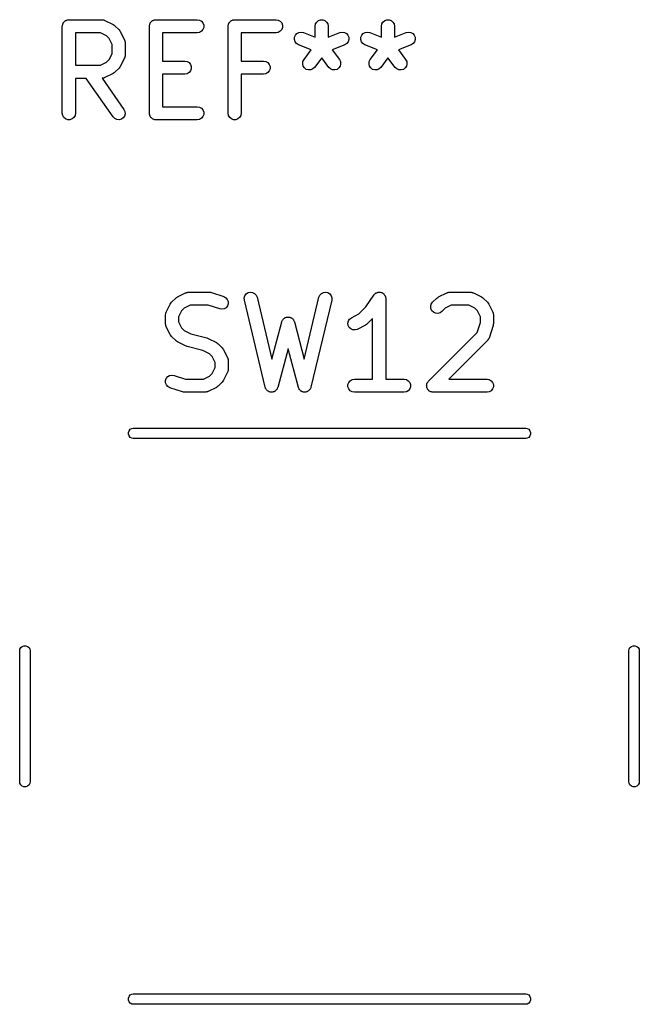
# Model space of a CAD drawing. Extents: x 76.7 to 113.3, y -101.6 to -38.8.
# Tile 5 of 11: x 106.2 to 113.3, y -101.6 to -90.2. Entities that reach past the tile are written whole.
import ezdxf

# ---------------------------------------------------------------- set-up
doc = ezdxf.new("R2010")
doc.units = 0
doc.header["$MEASUREMENT"] = 0
doc.layers.add('BLACK', color=7, linetype='CONTINUOUS')

msp = doc.modelspace()

# ---------------------------------------------------------------- linework, layer by layer
at = {"layer": 'BLACK', "linetype": 'CONTINUOUS'}
for p, q in [((106.695, -90.2799), (106.698, -90.2742)), ((106.698, -90.2742), (106.703, -90.27)), ((106.703, -90.27), (106.707, -90.2649)), ((106.707, -90.2649), (106.713, -90.2616)), ((106.713, -90.2616), (106.718, -90.2574)), ((106.718, -90.2574), (106.724, -90.2552)), ((106.724, -90.2552), (106.73, -90.2519)), ((106.73, -90.2519), (106.736, -90.2508)), ((106.736, -90.2508), (106.742, -90.2485)), ((106.742, -90.2485), (106.749, -90.2485)), ((106.749, -90.2485), (106.755, -90.2474)), ((106.755, -90.2474), (107.136, -90.2474)), ((107.136, -90.2474), (107.14, -90.2481)), ((107.14, -90.2481), (107.145, -90.2479)), ((107.145, -90.2479), (107.153, -90.2504)), ((107.153, -90.2504), (107.162, -90.2519)), ((107.162, -90.2519), (107.166, -90.2541)), ((107.166, -90.2541), (107.17, -90.2553)), ((107.17, -90.2553), (107.265, -90.3029)), ((107.695, -90.2799), (107.698, -90.2742)), ((107.698, -90.2742), (107.703, -90.27)), ((107.703, -90.27), (107.707, -90.2649)), ((107.707, -90.2649), (107.713, -90.2616)), ((107.713, -90.2616), (107.718, -90.2574)), ((107.718, -90.2574), (107.724, -90.2552)), ((107.724, -90.2552), (107.73, -90.2519)), ((107.73, -90.2519), (107.736, -90.2508)), ((107.736, -90.2508), (107.742, -90.2485)), ((107.742, -90.2485), (107.749, -90.2485)), ((107.749, -90.2485), (107.755, -90.2474)), ((107.755, -90.2474), (108.231, -90.2474)), ((108.231, -90.2474), (108.257, -90.2519)), ((108.257, -90.2519), (108.28, -90.2649)), ((108.28, -90.2649), (108.296, -90.2849)), ((108.599, -90.2799), (108.603, -90.2742)), ((108.603, -90.2742), (108.608, -90.27)), ((108.608, -90.27), (108.612, -90.2649)), ((108.612, -90.2649), (108.617, -90.2616)), ((108.617, -90.2616), (108.622, -90.2574)), ((108.622, -90.2574), (108.629, -90.2552)), ((108.629, -90.2552), (108.634, -90.2519)), ((108.634, -90.2519), (108.641, -90.2508)), ((108.641, -90.2508), (108.647, -90.2485)), ((108.647, -90.2485), (108.654, -90.2485)), ((108.654, -90.2485), (108.66, -90.2474)), ((108.66, -90.2474), (109.136, -90.2474)), ((109.136, -90.2474), (109.162, -90.2519)), ((109.162, -90.2519), (109.184, -90.2649)), ((109.184, -90.2649), (109.201, -90.2849)), ((109.59, -90.2967), (109.603, -90.2742)), ((109.603, -90.2742), (109.622, -90.2574)), ((109.622, -90.2574), (109.647, -90.2485)), ((109.647, -90.2485), (109.673, -90.2485)), ((109.673, -90.2485), (109.697, -90.2574)), ((109.697, -90.2574), (109.717, -90.2742)), ((109.717, -90.2742), (109.73, -90.2967)), ((110.351, -90.2967), (110.364, -90.2742)), ((110.364, -90.2742), (110.384, -90.2574)), ((110.384, -90.2574), (110.409, -90.2485)), ((110.409, -90.2485), (110.435, -90.2485)), ((110.435, -90.2485), (110.459, -90.2574)), ((110.459, -90.2574), (110.479, -90.2742)), ((110.479, -90.2742), (110.492, -90.2967)), ((106.68, -90.3224), (106.681, -90.3159)), ((106.68, -91.3224), (106.68, -90.3224)), ((106.681, -90.3094), (106.684, -90.3032)), ((106.681, -90.3159), (106.681, -90.3094)), ((106.684, -90.3032), (106.685, -90.2967)), ((106.685, -90.2967), (106.688, -90.291)), ((106.688, -90.291), (106.69, -90.2849)), ((106.69, -90.2849), (106.695, -90.2799)), ((107.265, -90.3029), (107.275, -90.3101)), ((107.275, -90.3101), (107.284, -90.317)), ((107.284, -90.317), (107.332, -90.3646)), ((107.332, -90.3646), (107.339, -90.3744)), ((107.339, -90.3744), (107.346, -90.3841)), ((107.346, -90.3841), (107.394, -90.4793)), ((107.68, -90.3224), (107.681, -90.3159)), ((107.68, -91.3224), (107.68, -90.3224)), ((107.681, -90.3094), (107.684, -90.3032)), ((107.681, -90.3159), (107.681, -90.3094)), ((107.684, -90.3032), (107.685, -90.2967)), ((107.685, -90.2967), (107.688, -90.291)), ((107.688, -90.291), (107.69, -90.2849)), ((107.69, -90.2849), (107.695, -90.2799)), ((108.28, -90.3798), (108.257, -90.3929)), ((108.296, -90.3599), (108.28, -90.3798)), ((108.296, -90.2849), (108.305, -90.3094)), ((108.305, -90.3354), (108.296, -90.3599)), ((108.305, -90.3094), (108.305, -90.3354)), ((108.585, -90.3224), (108.586, -90.3159)), ((108.585, -91.3224), (108.585, -90.3224)), ((108.586, -90.3094), (108.588, -90.3032)), ((108.586, -90.3159), (108.586, -90.3094)), ((108.588, -90.3032), (108.59, -90.2967)), ((108.59, -90.2967), (108.593, -90.291)), ((108.593, -90.291), (108.595, -90.2849)), ((108.595, -90.2849), (108.599, -90.2799)), ((109.184, -90.3798), (109.162, -90.3929)), ((109.201, -90.3599), (109.184, -90.3798)), ((109.201, -90.2849), (109.21, -90.3094)), ((109.21, -90.3354), (109.201, -90.3599)), ((109.21, -90.3094), (109.21, -90.3354)), ((109.585, -90.3224), (109.59, -90.2967)), ((109.585, -90.4497), (109.585, -90.3224)), ((109.73, -90.2967), (109.735, -90.3224)), ((109.735, -90.3224), (109.735, -90.4497)), ((110.347, -90.3224), (110.351, -90.2967)), ((110.347, -90.4497), (110.347, -90.3224)), ((110.492, -90.2967), (110.497, -90.3224)), ((110.497, -90.3224), (110.497, -90.4497)), ((106.83, -90.3974), (106.83, -90.7712)), ((107.118, -90.3974), (106.83, -90.3974)), ((107.187, -90.4316), (107.118, -90.3974)), ((107.217, -90.462), (107.187, -90.4316)), ((107.252, -90.5306), (107.217, -90.462)), ((107.394, -90.4793), (107.395, -90.4835)), ((107.395, -90.4835), (107.397, -90.4872)), ((107.397, -90.4872), (107.399, -90.4959)), ((107.399, -90.4959), (107.401, -90.5043)), ((108.231, -90.3974), (107.83, -90.3974)), ((107.83, -90.3974), (107.83, -90.7236)), ((108.257, -90.3929), (108.231, -90.3974)), ((109.136, -90.3974), (108.735, -90.3974)), ((108.735, -90.3974), (108.735, -90.7236)), ((109.162, -90.3929), (109.136, -90.3974)), ((109.348, -90.4499), (109.358, -90.4257)), ((109.348, -90.4759), (109.348, -90.4499)), ((109.356, -90.5007), (109.348, -90.4759)), ((109.372, -90.5211), (109.356, -90.5007)), ((109.358, -90.4257), (109.376, -90.4063)), ((109.376, -90.4063), (109.398, -90.394)), ((109.398, -90.394), (109.424, -90.3903)), ((109.424, -90.3903), (109.45, -90.3956)), ((109.45, -90.3956), (109.585, -90.4497)), ((109.735, -90.4497), (109.87, -90.3956)), ((109.87, -90.3956), (109.896, -90.3903)), ((109.896, -90.3903), (109.922, -90.394)), ((109.922, -90.394), (109.944, -90.4063)), ((109.944, -90.4063), (109.962, -90.4257)), ((109.964, -90.5007), (109.948, -90.5211)), ((109.962, -90.4257), (109.972, -90.4499)), ((109.972, -90.4759), (109.964, -90.5007)), ((109.972, -90.4499), (109.972, -90.4759)), ((110.11, -90.4499), (110.12, -90.4257)), ((110.11, -90.4759), (110.11, -90.4499)), ((110.118, -90.5007), (110.11, -90.4759)), ((110.134, -90.5211), (110.118, -90.5007)), ((110.12, -90.4257), (110.137, -90.4063)), ((110.137, -90.4063), (110.16, -90.394)), ((110.16, -90.394), (110.186, -90.3903)), ((110.186, -90.3903), (110.212, -90.3956)), ((110.212, -90.3956), (110.347, -90.4497)), ((110.497, -90.4497), (110.632, -90.3956)), ((110.632, -90.3956), (110.658, -90.3903)), ((110.658, -90.3903), (110.683, -90.394)), ((110.683, -90.394), (110.706, -90.4063)), ((110.706, -90.4063), (110.724, -90.4257)), ((110.726, -90.5007), (110.71, -90.5211)), ((110.724, -90.4257), (110.733, -90.4499)), ((110.734, -90.4759), (110.726, -90.5007)), ((110.733, -90.4499), (110.734, -90.4759)), ((107.252, -90.638), (107.252, -90.5306)), ((107.401, -90.5043), (107.401, -90.5086)), ((107.401, -90.5086), (107.402, -90.5129)), ((107.402, -90.5129), (107.402, -90.6557)), ((109.394, -90.5349), (109.372, -90.5211)), ((109.541, -90.5938), (109.394, -90.5349)), ((109.457, -90.706), (109.541, -90.5938)), ((109.926, -90.5349), (109.779, -90.5938)), ((109.779, -90.5938), (109.863, -90.706)), ((109.948, -90.5211), (109.926, -90.5349)), ((110.156, -90.5349), (110.134, -90.5211)), ((110.303, -90.5938), (110.156, -90.5349)), ((110.219, -90.706), (110.303, -90.5938)), ((110.688, -90.5349), (110.541, -90.5938)), ((110.541, -90.5938), (110.625, -90.706)), ((110.71, -90.5211), (110.688, -90.5349)), ((107.187, -90.7369), (107.217, -90.7065)), ((107.217, -90.7065), (107.252, -90.638)), ((107.394, -90.6893), (107.346, -90.7845)), ((107.395, -90.6851), (107.394, -90.6893)), ((107.397, -90.6814), (107.395, -90.6851)), ((107.399, -90.6727), (107.397, -90.6814)), ((107.401, -90.6643), (107.399, -90.6727)), ((107.402, -90.6557), (107.401, -90.66)), ((107.401, -90.66), (107.401, -90.6643)), ((107.83, -90.7236), (108.089, -90.7236)), ((108.089, -90.7236), (108.114, -90.7281)), ((108.735, -90.7236), (108.993, -90.7236)), ((108.993, -90.7236), (109.019, -90.7281)), ((109.445, -90.7292), (109.457, -90.706)), ((109.66, -90.6855), (109.577, -90.796)), ((109.743, -90.796), (109.66, -90.6855)), ((109.863, -90.706), (109.875, -90.7292)), ((110.207, -90.7292), (110.219, -90.706)), ((110.422, -90.6855), (110.339, -90.796)), ((110.505, -90.796), (110.422, -90.6855)), ((110.625, -90.706), (110.637, -90.7292)), ((106.83, -90.7712), (107.118, -90.7712)), ((107.118, -90.7712), (107.187, -90.7369)), ((107.332, -90.804), (107.284, -90.8516)), ((107.339, -90.7942), (107.332, -90.804)), ((107.346, -90.7845), (107.339, -90.7942)), ((108.114, -90.7281), (108.137, -90.7411)), ((108.137, -90.7411), (108.154, -90.7611)), ((108.154, -90.8361), (108.137, -90.856)), ((108.154, -90.7611), (108.162, -90.7855)), ((108.162, -90.8116), (108.154, -90.8361)), ((108.162, -90.7855), (108.162, -90.8116)), ((109.019, -90.7281), (109.042, -90.7411)), ((109.042, -90.7411), (109.058, -90.7611)), ((109.058, -90.8361), (109.042, -90.856)), ((109.058, -90.7611), (109.067, -90.7855)), ((109.067, -90.8116), (109.058, -90.8361)), ((109.067, -90.7855), (109.067, -90.8116)), ((109.442, -90.755), (109.445, -90.7292)), ((109.448, -90.7804), (109.442, -90.755)), ((109.462, -90.8022), (109.448, -90.7804)), ((109.483, -90.8179), (109.462, -90.8022)), ((109.508, -90.8254), (109.483, -90.8179)), ((109.534, -90.824), (109.508, -90.8254)), ((109.558, -90.8138), (109.534, -90.824)), ((109.577, -90.796), (109.558, -90.8138)), ((109.762, -90.8138), (109.743, -90.796)), ((109.786, -90.824), (109.762, -90.8138)), ((109.812, -90.8254), (109.786, -90.824)), ((109.837, -90.8179), (109.812, -90.8254)), ((109.858, -90.8022), (109.837, -90.8179)), ((109.872, -90.7804), (109.858, -90.8022)), ((109.878, -90.755), (109.872, -90.7804)), ((109.875, -90.7292), (109.878, -90.755)), ((110.204, -90.755), (110.207, -90.7292)), ((110.21, -90.7804), (110.204, -90.755)), ((110.224, -90.8022), (110.21, -90.7804)), ((110.245, -90.8179), (110.224, -90.8022)), ((110.27, -90.8254), (110.245, -90.8179)), ((110.296, -90.824), (110.27, -90.8254)), ((110.32, -90.8138), (110.296, -90.824)), ((110.339, -90.796), (110.32, -90.8138)), ((110.524, -90.8138), (110.505, -90.796)), ((110.548, -90.824), (110.524, -90.8138)), ((110.574, -90.8254), (110.548, -90.824)), ((110.599, -90.8179), (110.574, -90.8254)), ((110.619, -90.8022), (110.599, -90.8179)), ((110.634, -90.7804), (110.619, -90.8022)), ((110.64, -90.755), (110.634, -90.7804)), ((110.637, -90.7292), (110.64, -90.755)), ((106.954, -90.9212), (106.83, -90.9212)), ((106.83, -90.9212), (106.83, -91.3224)), ((107.265, -91.3654), (106.954, -90.9212)), ((107.14, -90.9204), (107.137, -90.921)), ((107.137, -90.921), (107.388, -91.2794)), ((107.145, -90.9207), (107.14, -90.9204)), ((107.153, -90.9182), (107.145, -90.9207)), ((107.162, -90.9167), (107.153, -90.9182)), ((107.166, -90.9145), (107.162, -90.9167)), ((107.17, -90.9133), (107.166, -90.9145)), ((107.265, -90.8657), (107.17, -90.9133)), ((107.275, -90.8585), (107.265, -90.8657)), ((107.284, -90.8516), (107.275, -90.8585)), ((108.089, -90.8736), (107.83, -90.8736)), ((107.83, -90.8736), (107.83, -91.2474)), ((108.114, -90.869), (108.089, -90.8736)), ((108.137, -90.856), (108.114, -90.869)), ((108.993, -90.8736), (108.735, -90.8736)), ((108.735, -90.8736), (108.735, -91.3224)), ((109.019, -90.869), (108.993, -90.8736)), ((109.042, -90.856), (109.019, -90.869)), ((107.388, -91.2794), (107.399, -91.303)), ((107.83, -91.2474), (108.231, -91.2474)), ((108.231, -91.2474), (108.257, -91.2519)), ((108.257, -91.2519), (108.28, -91.2649)), ((108.28, -91.2649), (108.296, -91.2849)), ((108.296, -91.2849), (108.305, -91.3094)), ((106.685, -91.348), (106.68, -91.3224)), ((106.698, -91.3706), (106.685, -91.348)), ((106.718, -91.3873), (106.698, -91.3706)), ((106.742, -91.3962), (106.718, -91.3873)), ((106.768, -91.3962), (106.742, -91.3962)), ((106.793, -91.3873), (106.768, -91.3962)), ((106.813, -91.3706), (106.793, -91.3873)), ((106.826, -91.348), (106.813, -91.3706)), ((106.83, -91.3224), (106.826, -91.348)), ((107.284, -91.3838), (107.265, -91.3654)), ((107.307, -91.3948), (107.284, -91.3838)), ((107.333, -91.3971), (107.307, -91.3948)), ((107.358, -91.3904), (107.333, -91.3971)), ((107.38, -91.3754), (107.358, -91.3904)), ((107.395, -91.3541), (107.38, -91.3754)), ((107.401, -91.3289), (107.395, -91.3541)), ((107.399, -91.303), (107.401, -91.3289)), ((107.681, -91.3288), (107.68, -91.3224)), ((107.681, -91.3354), (107.681, -91.3288)), ((107.684, -91.3416), (107.681, -91.3354)), ((107.685, -91.348), (107.684, -91.3416)), ((107.688, -91.3537), (107.685, -91.348)), ((107.69, -91.3599), (107.688, -91.3537)), ((107.695, -91.3649), (107.69, -91.3599)), ((107.698, -91.3706), (107.695, -91.3649)), ((107.703, -91.3748), (107.698, -91.3706)), ((107.707, -91.3798), (107.703, -91.3748)), ((107.713, -91.3831), (107.707, -91.3798)), ((107.718, -91.3873), (107.713, -91.3831)), ((107.724, -91.3896), (107.718, -91.3873)), ((107.73, -91.3929), (107.724, -91.3896)), ((107.736, -91.394), (107.73, -91.3929)), ((107.742, -91.3962), (107.736, -91.394)), ((107.749, -91.3962), (107.742, -91.3962)), ((107.755, -91.3974), (107.749, -91.3962)), ((108.231, -91.3974), (107.755, -91.3974)), ((108.257, -91.3929), (108.231, -91.3974)), ((108.28, -91.3798), (108.257, -91.3929)), ((108.296, -91.3599), (108.28, -91.3798)), ((108.305, -91.3354), (108.296, -91.3599)), ((108.305, -91.3094), (108.305, -91.3354)), ((108.59, -91.348), (108.585, -91.3224)), ((108.603, -91.3706), (108.59, -91.348)), ((108.622, -91.3873), (108.603, -91.3706)), ((108.647, -91.3962), (108.622, -91.3873)), ((108.673, -91.3962), (108.647, -91.3962)), ((108.697, -91.3873), (108.673, -91.3962)), ((108.717, -91.3706), (108.697, -91.3873)), ((108.73, -91.348), (108.717, -91.3706)), ((108.735, -91.3224), (108.73, -91.348)), ((107.983, -93.447), (107.993, -93.4401)), ((107.993, -93.4401), (108.002, -93.4329)), ((108.002, -93.4329), (108.097, -93.3853)), ((108.097, -93.3853), (108.102, -93.3841)), ((108.102, -93.3841), (108.105, -93.3819)), ((108.105, -93.3819), (108.114, -93.3804)), ((108.114, -93.3804), (108.122, -93.3779)), ((108.122, -93.3779), (108.127, -93.3781)), ((108.127, -93.3781), (108.131, -93.3774)), ((108.131, -93.3774), (108.369, -93.3774)), ((108.369, -93.3774), (108.381, -93.3795)), ((108.381, -93.3795), (108.393, -93.3812)), ((108.393, -93.3812), (108.536, -93.4288)), ((108.536, -93.4288), (108.559, -93.4413)), ((108.559, -93.4413), (108.576, -93.4607)), ((108.771, -93.4437), (108.778, -93.4188)), ((108.778, -93.4188), (108.794, -93.3979)), ((108.794, -93.3979), (108.815, -93.3835)), ((108.815, -93.3835), (108.841, -93.3775)), ((108.841, -93.3775), (108.867, -93.3805)), ((108.867, -93.3805), (108.89, -93.3922)), ((108.89, -93.3922), (108.908, -93.4111)), ((108.908, -93.4111), (108.918, -93.435)), ((108.918, -93.435), (109.087, -94.1459)), ((109.46, -94.1459), (109.629, -93.435)), ((109.629, -93.435), (109.64, -93.4111)), ((109.64, -93.4111), (109.658, -93.3922)), ((109.658, -93.3922), (109.681, -93.3805)), ((109.681, -93.3805), (109.707, -93.3775)), ((109.707, -93.3775), (109.732, -93.3835)), ((109.732, -93.3835), (109.754, -93.3979)), ((109.754, -93.3979), (109.769, -93.4188)), ((109.769, -93.4188), (109.777, -93.4437)), ((110.168, -93.5475), (110.259, -93.4108)), ((110.259, -93.4108), (110.262, -93.4078)), ((110.262, -93.4078), (110.264, -93.4042)), ((110.264, -93.4042), (110.271, -93.3984)), ((110.271, -93.3984), (110.277, -93.3919)), ((110.277, -93.3919), (110.281, -93.3901)), ((110.281, -93.3901), (110.284, -93.3874)), ((110.284, -93.3874), (110.292, -93.3844)), ((110.292, -93.3844), (110.3, -93.3804)), ((110.3, -93.3804), (110.304, -93.3799)), ((110.304, -93.3799), (110.308, -93.3785)), ((110.308, -93.3785), (110.317, -93.3785)), ((110.317, -93.3785), (110.326, -93.3775)), ((110.326, -93.3775), (110.33, -93.3785)), ((110.33, -93.3785), (110.334, -93.3785)), ((110.334, -93.3785), (110.343, -93.3816)), ((110.343, -93.3816), (110.352, -93.3837)), ((110.352, -93.3837), (110.355, -93.386)), ((110.355, -93.386), (110.359, -93.3874)), ((110.359, -93.3874), (110.366, -93.3932)), ((110.366, -93.3932), (110.373, -93.3981)), ((110.373, -93.3981), (110.376, -93.4015)), ((110.376, -93.4015), (110.379, -93.4042)), ((110.379, -93.4042), (110.383, -93.4119)), ((110.383, -93.4119), (110.389, -93.4191)), ((110.389, -93.4191), (110.39, -93.4231)), ((110.39, -93.4231), (110.392, -93.4267)), ((110.392, -93.4267), (110.393, -93.4355)), ((110.393, -93.4355), (110.396, -93.4441)), ((110.983, -93.447), (110.993, -93.4401)), ((110.993, -93.4401), (111.002, -93.4329)), ((111.002, -93.4329), (111.097, -93.3853)), ((111.097, -93.3853), (111.102, -93.3841)), ((111.102, -93.3841), (111.105, -93.3819)), ((111.105, -93.3819), (111.114, -93.3804)), ((111.114, -93.3804), (111.122, -93.3779)), ((111.122, -93.3779), (111.127, -93.3781)), ((111.127, -93.3781), (111.131, -93.3774)), ((111.131, -93.3774), (111.369, -93.3774)), ((111.369, -93.3774), (111.373, -93.3781)), ((111.373, -93.3781), (111.378, -93.3779)), ((111.378, -93.3779), (111.386, -93.3804)), ((111.386, -93.3804), (111.395, -93.3819)), ((111.395, -93.3819), (111.398, -93.3841)), ((111.398, -93.3841), (111.403, -93.3853)), ((111.403, -93.3853), (111.498, -93.4329)), ((111.498, -93.4329), (111.507, -93.4401)), ((111.507, -93.4401), (111.517, -93.447)), ((107.873, -93.6093), (107.921, -93.5141)), ((107.921, -93.5141), (107.928, -93.5044)), ((107.928, -93.5044), (107.935, -93.4946)), ((107.935, -93.4946), (107.983, -93.447)), ((108.149, -93.5274), (108.08, -93.5616)), ((108.357, -93.5274), (108.149, -93.5274)), ((108.488, -93.5712), (108.357, -93.5274)), ((108.578, -93.5357), (108.562, -93.5561)), ((108.576, -93.4607), (108.585, -93.485)), ((108.586, -93.511), (108.578, -93.5357)), ((108.585, -93.485), (108.586, -93.511)), ((108.772, -93.4698), (108.771, -93.4437)), ((109.01, -94.4698), (108.772, -93.4698)), ((109.775, -93.4698), (109.537, -94.4698)), ((109.777, -93.4437), (109.775, -93.4698)), ((110.087, -93.6288), (110.168, -93.5475)), ((110.396, -93.4441), (110.396, -93.4483)), ((110.396, -93.4483), (110.396, -93.4524)), ((110.396, -93.4524), (110.396, -94.3774)), ((110.913, -93.5411), (110.92, -93.5159)), ((110.916, -93.567), (110.913, -93.5411)), ((110.92, -93.5159), (110.935, -93.4946)), ((110.935, -93.4946), (110.983, -93.447)), ((111.149, -93.5274), (111.08, -93.5616)), ((111.351, -93.5274), (111.149, -93.5274)), ((111.42, -93.5616), (111.351, -93.5274)), ((111.517, -93.447), (111.565, -93.4946)), ((111.565, -93.4946), (111.572, -93.5044)), ((111.572, -93.5044), (111.579, -93.5141)), ((111.579, -93.5141), (111.627, -93.6093)), ((107.865, -93.6429), (107.866, -93.6386)), ((107.865, -93.7381), (107.865, -93.6429)), ((107.866, -93.6343), (107.868, -93.6259)), ((107.866, -93.6386), (107.866, -93.6343)), ((107.868, -93.6259), (107.87, -93.6172)), ((107.87, -93.6172), (107.872, -93.6135)), ((107.872, -93.6135), (107.873, -93.6093)), ((108.05, -93.592), (108.015, -93.6606)), ((108.015, -93.6606), (108.015, -93.7204)), ((108.08, -93.5616), (108.05, -93.592)), ((108.514, -93.575), (108.488, -93.5712)), ((108.539, -93.5697), (108.514, -93.575)), ((108.562, -93.5561), (108.539, -93.5697)), ((109.248, -93.6684), (109.254, -93.6657)), ((109.254, -93.6657), (109.261, -93.6651)), ((109.261, -93.6651), (109.267, -93.6634)), ((109.267, -93.6634), (109.274, -93.6639)), ((109.274, -93.6639), (109.28, -93.6634)), ((109.28, -93.6634), (109.287, -93.6651)), ((109.287, -93.6651), (109.293, -93.6657)), ((109.293, -93.6657), (109.299, -93.6684)), ((110.002, -93.671), (110.087, -93.6288)), ((110.927, -93.5906), (110.916, -93.567)), ((110.945, -93.6091), (110.927, -93.5906)), ((110.969, -93.6201), (110.945, -93.6091)), ((110.995, -93.6223), (110.969, -93.6201)), ((111.02, -93.6156), (110.995, -93.6223)), ((111.041, -93.6007), (111.02, -93.6156)), ((111.08, -93.5616), (111.041, -93.6007)), ((111.45, -93.592), (111.42, -93.5616)), ((111.485, -93.6606), (111.45, -93.592)), ((111.485, -93.7259), (111.485, -93.6606)), ((111.627, -93.6093), (111.628, -93.6135)), ((111.628, -93.6135), (111.63, -93.6172)), ((111.63, -93.6172), (111.632, -93.6259)), ((111.632, -93.6259), (111.634, -93.6343)), ((111.634, -93.6343), (111.634, -93.6386)), ((111.634, -93.6386), (111.635, -93.6429)), ((111.635, -93.6429), (111.635, -93.7381)), ((107.866, -93.7424), (107.865, -93.7381)), ((107.866, -93.7467), (107.866, -93.7424)), ((107.868, -93.7551), (107.866, -93.7467)), ((107.87, -93.7637), (107.868, -93.7551)), ((107.872, -93.7675), (107.87, -93.7637)), ((107.873, -93.7716), (107.872, -93.7675)), ((107.921, -93.8669), (107.873, -93.7716)), ((108.015, -93.7204), (108.05, -93.7889)), ((109.087, -94.1459), (109.201, -93.7188)), ((109.201, -93.7188), (109.204, -93.7127)), ((109.204, -93.7127), (109.206, -93.7063)), ((109.206, -93.7063), (109.21, -93.701)), ((109.21, -93.701), (109.212, -93.6951)), ((109.212, -93.6951), (109.217, -93.6904)), ((109.217, -93.6904), (109.221, -93.685)), ((109.221, -93.685), (109.226, -93.6813)), ((109.226, -93.6813), (109.231, -93.6767)), ((109.231, -93.6767), (109.237, -93.6739)), ((109.237, -93.6739), (109.242, -93.6701)), ((109.242, -93.6701), (109.248, -93.6684)), ((109.299, -93.6684), (109.305, -93.6701)), ((109.305, -93.6701), (109.311, -93.6739)), ((109.311, -93.6739), (109.317, -93.6767)), ((109.317, -93.6767), (109.321, -93.6813)), ((109.321, -93.6813), (109.327, -93.685)), ((109.327, -93.685), (109.331, -93.6904)), ((109.331, -93.6904), (109.335, -93.6951)), ((109.335, -93.6951), (109.338, -93.701)), ((109.338, -93.701), (109.342, -93.7063)), ((109.342, -93.7063), (109.343, -93.7127)), ((109.343, -93.7127), (109.346, -93.7188)), ((109.346, -93.7188), (109.46, -94.1459)), ((109.961, -93.7336), (109.967, -93.7083)), ((109.964, -93.7595), (109.961, -93.7336)), ((109.975, -93.7828), (109.964, -93.7595)), ((109.967, -93.7083), (109.981, -93.6865)), ((109.981, -93.6865), (110.002, -93.671)), ((110.164, -93.7576), (110.069, -93.8052)), ((110.174, -93.7504), (110.164, -93.7576)), ((110.184, -93.7435), (110.174, -93.7504)), ((110.246, -93.6811), (110.184, -93.7435)), ((110.246, -94.3774), (110.246, -93.6811)), ((111.446, -93.8404), (111.485, -93.7259)), ((111.631, -93.7618), (111.583, -93.9047)), ((111.632, -93.7499), (111.631, -93.7618)), ((111.635, -93.7381), (111.632, -93.7499)), ((107.928, -93.8765), (107.921, -93.8669)), ((107.935, -93.8864), (107.928, -93.8765)), ((107.983, -93.934), (107.935, -93.8864)), ((108.05, -93.7889), (108.08, -93.8193)), ((108.08, -93.8193), (108.157, -93.8578)), ((108.157, -93.8578), (108.34, -93.9034)), ((109.994, -93.8007), (109.975, -93.7828)), ((110.018, -93.811), (109.994, -93.8007)), ((110.044, -93.8126), (110.018, -93.811)), ((110.069, -93.8052), (110.044, -93.8126)), ((110.887, -94.3993), (111.446, -93.8404)), ((107.993, -93.9409), (107.983, -93.934)), ((108.002, -93.948), (107.993, -93.9409)), ((108.097, -93.9957), (108.002, -93.948)), ((108.105, -93.998), (108.097, -93.9957)), ((108.113, -94.0013), (108.105, -93.998)), ((108.295, -94.047), (108.113, -94.0013)), ((108.34, -93.9034), (108.347, -93.9068)), ((108.347, -93.9068), (108.355, -93.9091)), ((108.355, -93.9091), (108.45, -93.9567)), ((108.45, -93.9567), (108.46, -93.9639)), ((108.46, -93.9639), (108.47, -93.9708)), ((108.47, -93.9708), (108.517, -94.0184)), ((111.565, -93.934), (111.122, -94.3774)), ((111.567, -93.9304), (111.565, -93.934)), ((111.571, -93.9276), (111.567, -93.9304)), ((111.575, -93.9198), (111.571, -93.9276)), ((111.58, -93.9126), (111.575, -93.9198)), ((111.581, -93.9085), (111.58, -93.9126)), ((111.583, -93.9047), (111.581, -93.9085)), ((108.372, -94.0854), (108.295, -94.047)), ((108.403, -94.1159), (108.372, -94.0854)), ((108.437, -94.1844), (108.403, -94.1159)), ((108.517, -94.0184), (108.524, -94.0282)), ((108.524, -94.0282), (108.531, -94.0379)), ((108.531, -94.0379), (108.579, -94.1331)), ((109.274, -94.0292), (109.156, -94.4717)), ((109.392, -94.4717), (109.274, -94.0292)), ((108.437, -94.2442), (108.437, -94.1844)), ((108.579, -94.1331), (108.58, -94.1373)), ((108.58, -94.1373), (108.582, -94.141)), ((108.582, -94.141), (108.584, -94.1497)), ((108.584, -94.1497), (108.586, -94.1581)), ((108.586, -94.1581), (108.586, -94.1624)), ((108.586, -94.1624), (108.587, -94.1667)), ((108.587, -94.1667), (108.587, -94.2619)), ((107.891, -94.3486), (107.913, -94.335)), ((107.913, -94.335), (107.938, -94.3298)), ((107.938, -94.3298), (107.964, -94.3336)), ((107.964, -94.3336), (108.096, -94.3774)), ((108.304, -94.3774), (108.372, -94.3431)), ((108.372, -94.3431), (108.403, -94.3127)), ((108.403, -94.3127), (108.437, -94.2442)), ((108.579, -94.2954), (108.531, -94.3907)), ((108.58, -94.2913), (108.579, -94.2954)), ((108.582, -94.2876), (108.58, -94.2913)), ((108.584, -94.2789), (108.582, -94.2876)), ((108.586, -94.2705), (108.584, -94.2789)), ((108.587, -94.2619), (108.586, -94.2662)), ((108.586, -94.2662), (108.586, -94.2705)), ((107.866, -94.3938), (107.875, -94.369)), ((107.867, -94.4198), (107.866, -94.3938)), ((107.877, -94.444), (107.867, -94.4198)), ((107.875, -94.369), (107.891, -94.3486)), ((107.894, -94.4635), (107.877, -94.444)), ((108.096, -94.3774), (108.304, -94.3774)), ((108.47, -94.4578), (108.46, -94.4647)), ((108.517, -94.4102), (108.47, -94.4578)), ((108.524, -94.4003), (108.517, -94.4102)), ((108.531, -94.3907), (108.524, -94.4003)), ((109.962, -94.4394), (109.971, -94.4149)), ((109.962, -94.4654), (109.962, -94.4394)), ((109.971, -94.4149), (109.988, -94.3949)), ((109.988, -94.3949), (110.01, -94.3819)), ((110.01, -94.3819), (110.036, -94.3774)), ((110.036, -94.3774), (110.246, -94.3774)), ((110.396, -94.3774), (110.607, -94.3774)), ((110.607, -94.3774), (110.633, -94.3819)), ((110.633, -94.3819), (110.655, -94.3949)), ((110.655, -94.3949), (110.672, -94.4149)), ((110.672, -94.4149), (110.681, -94.4394)), ((110.681, -94.4394), (110.681, -94.4654)), ((110.866, -94.4458), (110.867, -94.4427)), ((110.867, -94.4556), (110.866, -94.4458)), ((110.867, -94.4394), (110.87, -94.4301)), ((110.867, -94.4427), (110.867, -94.4394)), ((110.867, -94.4654), (110.867, -94.4556)), ((110.87, -94.4301), (110.873, -94.4207)), ((110.873, -94.4207), (110.874, -94.418)), ((110.874, -94.418), (110.876, -94.4149)), ((110.876, -94.4149), (110.882, -94.4074)), ((110.882, -94.4074), (110.887, -94.3993)), ((111.122, -94.3774), (111.56, -94.3774)), ((111.56, -94.3774), (111.585, -94.3819)), ((111.585, -94.3819), (111.608, -94.3949)), ((111.608, -94.3949), (111.624, -94.4149)), ((111.624, -94.4149), (111.633, -94.4394)), ((111.633, -94.4394), (111.633, -94.4654)), ((107.917, -94.4759), (107.894, -94.4635)), ((108.06, -94.5235), (107.917, -94.4759)), ((108.071, -94.5253), (108.06, -94.5235)), ((108.083, -94.5274), (108.071, -94.5253)), ((108.321, -94.5274), (108.083, -94.5274)), ((108.326, -94.5266), (108.321, -94.5274)), ((108.33, -94.5269), (108.326, -94.5266)), ((108.338, -94.5244), (108.33, -94.5269)), ((108.347, -94.5229), (108.338, -94.5244)), ((108.351, -94.5207), (108.347, -94.5229)), ((108.355, -94.5195), (108.351, -94.5207)), ((108.45, -94.4718), (108.355, -94.5195)), ((108.46, -94.4647), (108.45, -94.4718)), ((109.013, -94.4768), (109.01, -94.4698)), ((109.015, -94.4842), (109.013, -94.4768)), ((109.019, -94.4886), (109.015, -94.4842)), ((109.021, -94.4937), (109.019, -94.4886)), ((109.026, -94.4992), (109.021, -94.4937)), ((109.03, -94.5055), (109.026, -94.4992)), ((109.035, -94.5086), (109.03, -94.5055)), ((109.039, -94.5126), (109.035, -94.5086)), ((109.045, -94.516), (109.039, -94.5126)), ((109.052, -94.5204), (109.045, -94.516)), ((109.057, -94.5218), (109.052, -94.5204)), ((109.062, -94.5243), (109.057, -94.5218)), ((109.069, -94.5251), (109.062, -94.5243)), ((109.077, -94.5271), (109.069, -94.5251)), ((109.082, -94.5266), (109.077, -94.5271)), ((109.088, -94.5272), (109.082, -94.5266)), ((109.095, -94.5255), (109.088, -94.5272)), ((109.103, -94.5248), (109.095, -94.5255)), ((109.108, -94.5225), (109.103, -94.5248)), ((109.113, -94.5212), (109.108, -94.5225)), ((109.12, -94.517), (109.113, -94.5212)), ((109.126, -94.5138), (109.12, -94.517)), ((109.13, -94.5099), (109.126, -94.5138)), ((109.135, -94.5069), (109.13, -94.5099)), ((109.139, -94.5007), (109.135, -94.5069)), ((109.145, -94.4953), (109.139, -94.5007)), ((109.147, -94.4904), (109.145, -94.4953)), ((109.15, -94.486), (109.147, -94.4904)), ((109.153, -94.4786), (109.15, -94.486)), ((109.156, -94.4717), (109.153, -94.4786)), ((109.395, -94.4786), (109.392, -94.4717)), ((109.397, -94.486), (109.395, -94.4786)), ((109.4, -94.4904), (109.397, -94.486)), ((109.403, -94.4953), (109.4, -94.4904)), ((109.408, -94.5007), (109.403, -94.4953)), ((109.413, -94.5069), (109.408, -94.5007)), ((109.417, -94.5099), (109.413, -94.5069)), ((109.421, -94.5138), (109.417, -94.5099)), ((109.428, -94.517), (109.421, -94.5138)), ((109.435, -94.5212), (109.428, -94.517)), ((109.44, -94.5225), (109.435, -94.5212)), ((109.445, -94.5248), (109.44, -94.5225)), ((109.452, -94.5255), (109.445, -94.5248)), ((109.46, -94.5272), (109.452, -94.5255)), ((109.465, -94.5266), (109.46, -94.5272)), ((109.471, -94.5271), (109.465, -94.5266)), ((109.478, -94.5251), (109.471, -94.5271)), ((109.486, -94.5243), (109.478, -94.5251)), ((109.491, -94.5218), (109.486, -94.5243)), ((109.496, -94.5204), (109.491, -94.5218)), ((109.502, -94.516), (109.496, -94.5204)), ((109.509, -94.5126), (109.502, -94.516)), ((109.513, -94.5086), (109.509, -94.5126)), ((109.517, -94.5055), (109.513, -94.5086)), ((109.522, -94.4992), (109.517, -94.5055)), ((109.527, -94.4937), (109.522, -94.4992)), ((109.529, -94.4886), (109.527, -94.4937)), ((109.532, -94.4842), (109.529, -94.4886)), ((109.534, -94.4768), (109.532, -94.4842)), ((109.537, -94.4698), (109.534, -94.4768)), ((109.971, -94.4899), (109.962, -94.4654)), ((109.988, -94.5098), (109.971, -94.4899)), ((110.01, -94.5229), (109.988, -94.5098)), ((110.036, -94.5274), (110.01, -94.5229)), ((110.607, -94.5274), (110.036, -94.5274)), ((110.633, -94.5229), (110.607, -94.5274)), ((110.655, -94.5098), (110.633, -94.5229)), ((110.672, -94.4899), (110.655, -94.5098)), ((110.681, -94.4654), (110.672, -94.4899)), ((110.868, -94.4685), (110.867, -94.4654)), ((110.868, -94.4718), (110.868, -94.4685)), ((110.872, -94.4807), (110.868, -94.4718)), ((110.876, -94.4899), (110.872, -94.4807)), ((110.878, -94.4924), (110.876, -94.4899)), ((110.879, -94.4954), (110.878, -94.4924)), ((110.886, -94.5023), (110.879, -94.4954)), ((110.892, -94.5098), (110.886, -94.5023)), ((110.895, -94.5115), (110.892, -94.5098)), ((110.897, -94.5138), (110.895, -94.5115)), ((110.906, -94.518), (110.897, -94.5138)), ((110.915, -94.5229), (110.906, -94.518)), ((110.918, -94.5234), (110.915, -94.5229)), ((110.921, -94.5248), (110.918, -94.5234)), ((110.931, -94.5257), (110.921, -94.5248)), ((110.94, -94.5274), (110.931, -94.5257)), ((111.56, -94.5274), (110.94, -94.5274)), ((111.585, -94.5229), (111.56, -94.5274)), ((111.608, -94.5098), (111.585, -94.5229)), ((111.624, -94.4899), (111.608, -94.5098)), ((111.633, -94.4654), (111.624, -94.4899)), ((107.44, -94.9894), (107.447, -94.9695)), ((107.44, -95.0106), (107.44, -94.9894)), ((107.447, -95.0305), (107.44, -95.0106)), ((107.447, -94.9695), (107.461, -94.9533)), ((107.461, -94.9533), (107.479, -94.9427)), ((107.479, -94.9427), (107.495, -94.94)), ((107.495, -94.94), (112.005, -94.94)), ((112.005, -94.94), (112.021, -94.9427)), ((112.021, -94.9427), (112.039, -94.9533)), ((112.039, -94.9533), (112.053, -94.9695)), ((112.053, -94.9695), (112.06, -94.9894)), ((112.06, -95.0106), (112.053, -95.0305)), ((112.06, -94.9894), (112.06, -95.0106)), ((107.461, -95.0467), (107.447, -95.0305)), ((107.479, -95.0573), (107.461, -95.0467)), ((107.495, -95.06), (107.479, -95.0573)), ((112.005, -95.06), (107.495, -95.06)), ((112.021, -95.0573), (112.005, -95.06)), ((112.039, -95.0467), (112.021, -95.0573)), ((112.053, -95.0305), (112.039, -95.0467)), ((106.19, -97.4948), (106.193, -97.4792)), ((106.19, -99.0052), (106.19, -97.4948)), ((106.193, -97.4792), (106.203, -97.4608)), ((106.203, -97.4608), (106.22, -97.4472)), ((106.22, -97.4472), (106.239, -97.44)), ((106.239, -97.44), (106.261, -97.44)), ((106.261, -97.44), (106.28, -97.4472)), ((106.28, -97.4472), (106.297, -97.4608)), ((106.297, -97.4608), (106.307, -97.4792)), ((106.307, -97.4792), (106.31, -97.4948)), ((106.31, -97.4948), (106.31, -99.0052)), ((113.19, -97.4948), (113.193, -97.4792)), ((113.19, -99.0052), (113.19, -97.4948)), ((113.193, -97.4792), (113.203, -97.4608)), ((113.203, -97.4608), (113.22, -97.4472)), ((113.22, -97.4472), (113.239, -97.44)), ((113.239, -97.44), (113.261, -97.44)), ((113.261, -97.44), (113.28, -97.4472)), ((113.28, -97.4472), (113.297, -97.4608)), ((113.297, -97.4608), (113.307, -97.4792)), ((113.307, -97.4792), (113.31, -97.4948)), ((113.31, -97.4948), (113.31, -99.0052)), ((106.193, -99.0208), (106.19, -99.0052)), ((106.203, -99.0392), (106.193, -99.0208)), ((106.22, -99.0528), (106.203, -99.0392)), ((106.239, -99.06), (106.22, -99.0528)), ((106.261, -99.06), (106.239, -99.06)), ((106.28, -99.0528), (106.261, -99.06)), ((106.297, -99.0392), (106.28, -99.0528)), ((106.307, -99.0208), (106.297, -99.0392)), ((106.31, -99.0052), (106.307, -99.0208)), ((113.193, -99.0208), (113.19, -99.0052)), ((113.203, -99.0392), (113.193, -99.0208)), ((113.22, -99.0528), (113.203, -99.0392)), ((113.239, -99.06), (113.22, -99.0528)), ((113.261, -99.06), (113.239, -99.06)), ((113.28, -99.0528), (113.261, -99.06)), ((113.297, -99.0392), (113.28, -99.0528)), ((113.307, -99.0208), (113.297, -99.0392)), ((113.31, -99.0052), (113.307, -99.0208)), ((107.44, -101.489), (107.447, -101.47)), ((107.447, -101.47), (107.461, -101.453)), ((107.461, -101.453), (107.479, -101.443)), ((107.479, -101.443), (107.495, -101.44)), ((107.495, -101.44), (112.005, -101.44)), ((112.005, -101.44), (112.021, -101.443)), ((112.021, -101.443), (112.039, -101.453)), ((112.039, -101.453), (112.053, -101.47)), ((112.053, -101.47), (112.06, -101.489)), ((107.44, -101.511), (107.44, -101.489)), ((107.447, -101.53), (107.44, -101.511)), ((107.461, -101.547), (107.447, -101.53)), ((107.479, -101.557), (107.461, -101.547)), ((107.495, -101.56), (107.479, -101.557)), ((112.005, -101.56), (107.495, -101.56)), ((112.021, -101.557), (112.005, -101.56)), ((112.039, -101.547), (112.021, -101.557)), ((112.053, -101.53), (112.039, -101.547)), ((112.06, -101.511), (112.053, -101.53)), ((112.06, -101.489), (112.06, -101.511))]:
    msp.add_line(p, q, dxfattribs=at)

doc.saveas('drawing.dxf')
